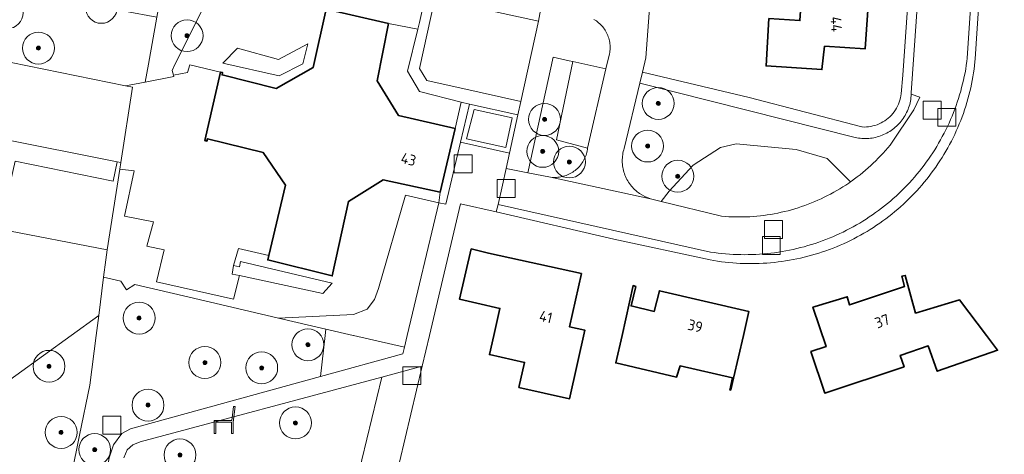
# Model space of a CAD drawing. Extents: x 154222 to 160093, y 456746 to 462495.
# Tile 44 of 254: x 157876 to 158000, y 460485 to 460540. Entities that reach past the tile are written whole.
import ezdxf
from ezdxf.enums import TextEntityAlignment as Align

# ---------------------------------------------------------------- set-up
doc = ezdxf.new("R2010")
doc.units = 0
doc.header["$LTSCALE"] = 0.75
doc.layers.get('0').update_dxf_attribs({"linetype": 'CONTINUOUS'})
for name, color, linetype, lineweight in [('B-XX-GR-BEPLANTING_CULTUUR_BODEMBEDEKKER-GV', 252, 'CONTINUOUS', 18), ('B-XX-GR-BEPLANTING_CULTUUR_BOSPLANTSOEN-GV', 252, 'CONTINUOUS', 18), ('B-XX-GR-BEPLANTING_CULTUUR_HEESTERS-GV', 252, 'CONTINUOUS', 18), ('B-XX-GR-BEPLANTING_CULTUUR_ROOS-GV', 252, 'CONTINUOUS', 18), ('B-XX-GR-BOOM-S', 252, 'CONTINUOUS', 25), ('B-XX-GR-HAAG-GV', 252, 'CONTINUOUS', 13), ('B-XX-IE-MEUBILAIR_WEGMEUBILAIR-S', 252, 'CONTINUOUS', 25), ('B-XX-OG-BEBOUWING-GV', 6, 'CONTINUOUS', 35), ('B-XX-OG-BEBOUWING-T18', 1, 'CONTINUOUS', 18), ('B-XX-OG-TERREIN_CULTUURSCHEIDING-GV', 252, 'CONTINUOUS', 18), ('B-XX-OG-TERREIN_ERF-GV', 252, 'CONTINUOUS', 18), ('B-XX-OG-TERREIN_ONBEGROEID-GV', 252, 'CONTINUOUS', 18), ('B-XX-RI-GWA_RIOOLPUT-S', 252, 'CONTINUOUS', 25), ('B-XX-VH-VERHARDING_BETONSTRAATSTEEN-GV', 252, 'CONTINUOUS', 18), ('B-XX-VH-VERHARDING_STRAATBAKSTEEN-GV', 252, 'CONTINUOUS', 18), ('B-XX-VH-VERHARDING_TEGEL-GV', 252, 'CONTINUOUS', 18)]:
    doc.layers.add(name, color=color, linetype=linetype, lineweight=lineweight)
doc.styles.add('NLCS-ISO-M-T18', font='NLCS-ISO.ttf', dxfattribs={"height": 1.8})

# ---------------------------------------------------------------- blocks, each defined once
blk = doc.blocks.new('SRI-PUT_INSPECTIEPUT_RIOOLPUT-SO')
at = {"color": 0, "linetype": 'ByBlock', "lineweight": 18}
blk.add_lwpolyline([(-1.125, -1.125), (1.125, -1.125), (1.125, 1.125), (-1.125, 1.125)], close=True, dxfattribs=at)
blk = doc.blocks.new('SIE-WEG_ZITBANK-SO')
at = {"color": 0, "linetype": 'ByBlock', "lineweight": 18}
blk.add_lwpolyline([(-0.91, -1.63), (-0.91, -0.2), (1.09, -0.2), (1.09, -1.63), (1.29, -1.63), (1.29, -0.21), (1.54, 1.78), (1.33, 1.78), (1.11, 0), (-1.11, 0), (-1.11, -1.63)], close=True, dxfattribs=at)
blk = doc.blocks.new('SGR-BOOM_01-SO')
at = {"linetype": 'ByBlock', "lineweight": 18}
h = blk.add_hatch(color=0, dxfattribs=at)
h.dxf.hatch_style = 1
edge = h.paths.add_edge_path()
edge.add_arc((0, 0), 0.25, 0, 360)
at = {"color": 0, "linetype": 'ByBlock', "lineweight": 18}
for radius in [2, 0.25]:
    blk.add_circle((0, 0), radius, dxfattribs=at)

msp = doc.modelspace()

# ---------------------------------------------------------------- linework, layer by layer
at = {"layer": 'B-XX-GR-BEPLANTING_CULTUUR_BODEMBEDEKKER-GV'}
for points in [[(157938.982, 460527.681), (157932.907, 460529.031), (157931.778, 460524.251), (157937.916, 460522.854)], [(157932.54, 460524.66), (157933.47, 460528.369), (157938.269, 460527.327), (157937.457, 460523.6)]]:
    msp.add_lwpolyline(points, close=True, dxfattribs=at)
at = {"layer": 'B-XX-GR-BEPLANTING_CULTUUR_BOSPLANTSOEN-GV'}
for points in [[(157896.118, 460549.427), (157895.414, 460549.582), (157893.675, 460539.951), (157892.611, 460534.056), (157892.204, 460531.8), (157895.816, 460532.477), (157895.766, 460532.645), (157895.58, 460533.264), (157895.897, 460533.9), (157900.737, 460543.61), (157901.326, 460545.74), (157901.833, 460548.17)], [(157889.172, 460506.794), (157886.984, 460507.303), (157886.379, 460502.508), (157886.063, 460500), (157885.246, 460493.745), (157883.984, 460487.495), (157879.913, 460467.347), (157879.857, 460467.068), (157879.589, 460465.743), (157884.362, 460464.836), (157887.686, 460484.633), (157888.215, 460486.279), (157889.273, 460487.671), (157890.381, 460488.273), (157914.186, 460494.84), (157914.781, 460500), (157914.874, 460500.804), (157908.947, 460502.185), (157902.364, 460503.719), (157897.012, 460504.967), (157890.897, 460506.392), (157889.876, 460505.721)]]:
    msp.add_lwpolyline(points, close=True, dxfattribs=at)
msp.add_lwpolyline([(157921.987, 460475.063), (157926.967, 460496.122), (157921.917, 460494.77), (157917.516, 460476.594)], dxfattribs=at)
at = {"layer": 'B-XX-GR-BEPLANTING_CULTUUR_HEESTERS-GV'}
for points in [[(157927.355, 460542.554), (157901.833, 460548.17), (157901.326, 460545.74), (157913.88, 460543.559), (157913.945, 460542.191), (157915.23, 460541.897), (157914.937, 460540.946), (157922.745, 460539.142), (157926.422, 460538.417), (157926.637, 460539.291)], [(157931.734, 460541.591), (157928.558, 460542.289), (157926.644, 460533.478), (157927.553, 460532.008), (157934.509, 460530.451), (157939.355, 460529.367), (157941.576, 460539.426)], [(157912.009, 460534.075), (157912.605, 460536.575), (157908.922, 460534.647), (157903.775, 460536.063), (157901.95, 460534.155), (157909.008, 460532.594)], [(157981.272, 460524.841), (157954.273, 460531.656), (157952.304, 460523.463), (157952.247, 460523.271), (157952.198, 460523.077), (157952.156, 460522.881), (157952.122, 460522.683), (157952.096, 460522.484), (157952.079, 460522.285), (157952.069, 460522.085), (157952.067, 460521.884), (157952.073, 460521.684), (157952.087, 460521.484), (157952.109, 460521.285), (157952.139, 460521.087), (157952.177, 460520.89), (157952.223, 460520.695), (157952.276, 460520.502), (157952.337, 460520.311), (157952.406, 460520.123), (157952.482, 460519.938), (157952.566, 460519.755), (157952.656, 460519.577), (157952.754, 460519.402), (157952.859, 460519.231), (157952.97, 460519.064), (157953.088, 460518.902), (157953.212, 460518.745), (157953.343, 460518.593), (157953.479, 460518.446), (157953.622, 460518.305), (157953.769, 460518.17), (157953.922, 460518.04), (157954.08, 460517.917), (157954.241, 460517.802), (157954.902, 460517.418), (157955.614, 460517.138), (157956.948, 460516.812), (157957.951, 460518.106), (157960.968, 460521.382), (157964.373, 460523.602), (157966.343, 460524.055), (157973.894, 460523.323), (157977.763, 460522.212), (157980.7, 460519.277), (157980.837, 460519.372), (157981.195, 460519.631), (157981.549, 460519.897), (157981.897, 460520.169), (157982.241, 460520.447), (157982.579, 460520.731), (157982.913, 460521.022), (157983.241, 460521.318), (157983.563, 460521.621), (157983.88, 460521.929), (157984.192, 460522.243), (157984.498, 460522.562), (157984.798, 460522.887), (157985.092, 460523.217), (157985.38, 460523.553), (157985.661, 460523.894), (157985.765, 460524.022), (157988.656, 460528.323), (157989.397, 460529.916), (157988.326, 460530.265), (157988.313, 460530.053), (157988.291, 460529.838), (157988.262, 460529.624), (157988.225, 460529.412), (157988.18, 460529.201), (157988.127, 460528.992), (157988.067, 460528.785), (157987.999, 460528.58), (157987.923, 460528.378), (157987.84, 460528.179), (157987.749, 460527.984), (157987.652, 460527.791), (157987.547, 460527.603), (157987.435, 460527.418), (157987.317, 460527.238), (157987.192, 460527.062), (157987.061, 460526.891), (157986.923, 460526.725), (157986.779, 460526.565), (157986.63, 460526.409), (157986.474, 460526.26), (157986.314, 460526.116), (157986.148, 460525.978), (157985.977, 460525.847), (157985.801, 460525.722), (157985.621, 460525.603), (157985.437, 460525.492), (157985.248, 460525.387), (157985.056, 460525.289), (157984.86, 460525.198), (157984.661, 460525.115), (157984.459, 460525.04), (157984.255, 460524.971), (157984.048, 460524.911), (157983.839, 460524.858), (157983.628, 460524.813), (157983.415, 460524.775), (157983.202, 460524.746), (157982.987, 460524.725), (157982.772, 460524.711), (157982.556, 460524.706), (157982.341, 460524.709), (157982.125, 460524.719), (157981.91, 460524.738), (157981.696, 460524.764), (157981.484, 460524.799)], [(157938.269, 460527.327), (157933.47, 460528.369), (157932.54, 460524.66), (157937.457, 460523.6)], [(157929.038, 460516.658), (157924.868, 460517.594), (157921.493, 460505.891), (157920.974, 460504.504), (157920.045, 460503.28), (157918.333, 460502.621), (157908.947, 460502.185), (157914.874, 460500.804), (157918.324, 460500), (157918.328, 460499.999), (157924.741, 460498.52), (157925.098, 460500)], [(157907.348, 460508.538), (157904.185, 460509.289), (157904.043, 460508.614), (157903.306, 460508.789), (157903.123, 460507.705), (157904.036, 460507.51), (157914.5, 460505.277), (157915.69, 460506.557)], [(157918.324, 460500), (157914.874, 460500.804), (157914.781, 460500), (157914.186, 460494.84), (157924.543, 460497.697), (157924.741, 460498.52), (157918.328, 460499.999)]]:
    msp.add_lwpolyline(points, close=True, dxfattribs=at)
at = {"layer": 'B-XX-GR-BEPLANTING_CULTUUR_ROOS-GV'}
msp.add_lwpolyline([(157945.417, 460534.461), (157943.4, 460534.911), (157940.218, 460520.421), (157943.07, 460519.855), (157943.252, 460519.837), (157943.434, 460519.826), (157943.617, 460519.823), (157943.799, 460519.829), (157943.981, 460519.843), (157944.163, 460519.864), (157944.343, 460519.893), (157944.522, 460519.931), (157944.699, 460519.975), (157944.874, 460520.028), (157945.046, 460520.089), (157945.215, 460520.156), (157945.382, 460520.231), (157945.545, 460520.314), (157945.704, 460520.403), (157945.859, 460520.5), (157946.01, 460520.603), (157946.156, 460520.712), (157946.297, 460520.828), (157946.433, 460520.95), (157946.564, 460521.078), (157946.688, 460521.211), (157946.807, 460521.35), (157946.92, 460521.494), (157947.026, 460521.642), (157947.126, 460521.795), (157947.219, 460521.952), (157947.304, 460522.114), (157947.383, 460522.278), (157947.455, 460522.446), (157947.519, 460522.617), (157947.575, 460522.791), (157947.624, 460522.967), (157947.665, 460523.145), (157947.698, 460523.325), (157947.723, 460523.506), (157947.725, 460523.52), (157943.817, 460524.559), (157945.847, 460534.367)], close=True, dxfattribs=at)
at = {"layer": 'B-XX-GR-HAAG-GV'}
for points in [[(157938.982, 460527.681), (157932.907, 460529.031), (157931.778, 460524.251), (157937.916, 460522.854)], [(157932.54, 460524.66), (157933.47, 460528.369), (157938.269, 460527.327), (157937.457, 460523.6)]]:
    msp.add_lwpolyline(points, close=True, dxfattribs=at)
at = {"layer": 'B-XX-OG-BEBOUWING-GV'}
for points in [[(157982.989, 460542.641), (157974.588, 460543.149), (157974.351, 460539.519), (157970.474, 460539.771), (157970.106, 460533.82), (157977.122, 460533.36), (157977.444, 460536.297), (157982.534, 460535.962)], [(157922.745, 460539.142), (157914.937, 460540.946), (157913.27, 460533.603), (157908.659, 460530.983), (157901.856, 460532.697), (157901.92, 460532.98), (157901.657, 460533.04), (157899.7, 460524.457), (157899.963, 460524.397), (157900.029, 460524.686), (157906.999, 460522.965), (157909.798, 460518.856), (157907.715, 460510.046), (157907.578, 460509.466), (157915.684, 460507.46), (157917.716, 460516.814), (157922.065, 460519.524), (157929.237, 460517.987), (157931.108, 460525.954), (157924.013, 460527.602), (157921.304, 460531.936)], [(157935.3, 460510.342), (157933.12, 460510.856), (157931.636, 460504.562), (157933.816, 460504.048), (157936.727, 460503.391), (157935.955, 460499.999), (157935.409, 460497.597), (157939.809, 460496.606), (157939.105, 460493.484), (157945.447, 460492.056), (157947.381, 460500.64), (157945.429, 460501.08), (157946.936, 460507.769)], [(157988.857, 460502.776), (157987.565, 460507.532), (157987.153, 460507.442), (157987.474, 460506.119), (157980.593, 460503.836), (157980.287, 460504.847), (157976.265, 460503.615), (157975.991, 460503.531), (157977.629, 460498.596), (157975.741, 460497.969), (157977.471, 460492.758), (157987.426, 460496.064), (157986.954, 460497.487), (157987.073, 460497.527), (157990.448, 460498.677), (157991.585, 460495.493), (157999.148, 460498.145), (157997.773, 460499.999), (157994.365, 460504.45)], [(157953.755, 460506.152), (157953.429, 460506.25), (157952.07, 460499.999), (157951.258, 460496.557), (157958.892, 460494.771), (157959.312, 460496.171), (157965.892, 460494.669), (157965.58, 460493.141), (157965.668, 460493.151), (157966.014, 460494.641), (157967.257, 460499.999), (157967.962, 460502.992), (157956.724, 460505.609), (157956.076, 460503.016), (157953.182, 460503.71)]]:
    msp.add_lwpolyline(points, close=True, dxfattribs=at)
at = {"layer": 'B-XX-OG-TERREIN_CULTUURSCHEIDING-GV'}
for points in [[(157852.34, 460552.07), (157848.6, 460552.96), (157848.154, 460550.201), (157842.311, 460551.47), (157841.125, 460545.335), (157840.466, 460541.392), (157844.924, 460540.473), (157875.391, 460534.262), (157889.735, 460531.337), (157892.204, 460531.8), (157892.611, 460534.056), (157893.675, 460539.951), (157889.63, 460540.681), (157886.713, 460541.167), (157884.371, 460541.533), (157881.14, 460542.728), (157877.794, 460543.963), (157874.484, 460545.155), (157866.816, 460548.05), (157863.659, 460549.78), (157860.356, 460551.002), (157857.64, 460551.714)], [(157913.88, 460543.559), (157901.326, 460545.74), (157900.737, 460543.61), (157895.897, 460533.9), (157895.58, 460533.264), (157895.766, 460532.645), (157897.54, 460532.978), (157897.805, 460533.948), (157901.657, 460533.04), (157901.92, 460532.98), (157901.856, 460532.697), (157908.659, 460530.983), (157913.27, 460533.603), (157914.937, 460540.946), (157915.23, 460541.897), (157913.945, 460542.191)], [(157908.922, 460534.647), (157912.605, 460536.575), (157912.009, 460534.075), (157909.008, 460532.594), (157901.95, 460534.155), (157903.775, 460536.063)], [(157973.894, 460523.323), (157966.343, 460524.055), (157964.373, 460523.602), (157960.968, 460521.382), (157957.951, 460518.106), (157956.948, 460516.812), (157964.535, 460514.957), (157964.976, 460514.922), (157965.417, 460514.895), (157965.859, 460514.876), (157966.301, 460514.865), (157966.743, 460514.862), (157967.185, 460514.867), (157967.627, 460514.88), (157968.069, 460514.901), (157968.51, 460514.929), (157968.951, 460514.966), (157969.391, 460515.011), (157969.83, 460515.064), (157970.267, 460515.125), (157970.704, 460515.194), (157971.14, 460515.27), (157971.574, 460515.354), (157972.006, 460515.447), (157972.437, 460515.547), (157972.866, 460515.655), (157973.293, 460515.77), (157973.717, 460515.894), (157974.139, 460516.025), (157974.559, 460516.163), (157974.977, 460516.309), (157975.391, 460516.463), (157975.803, 460516.624), (157976.212, 460516.793), (157976.617, 460516.969), (157977.02, 460517.152), (157977.419, 460517.342), (157977.814, 460517.54), (157978.206, 460517.745), (157978.594, 460517.957), (157978.979, 460518.176), (157979.359, 460518.401), (157979.735, 460518.634), (157980.107, 460518.873), (157980.474, 460519.119), (157980.7, 460519.277), (157977.763, 460522.212)], [(157888.183, 460519.355), (157875.896, 460521.854), (157874.041, 460513.697), (157873.972, 460513.354), (157887.455, 460510.749), (157889.023, 460520.88), (157889.153, 460521.72), (157888.69, 460521.773)], [(157890.834, 460520.658), (157889.023, 460520.88), (157887.455, 460510.749), (157887.258, 460509.477), (157886.984, 460507.303), (157889.172, 460506.794), (157889.876, 460505.721), (157890.897, 460506.392), (157897.012, 460504.967), (157902.364, 460503.719), (157908.947, 460502.185), (157918.333, 460502.621), (157920.045, 460503.28), (157920.974, 460504.504), (157921.493, 460505.891), (157924.868, 460517.594), (157929.038, 460516.658), (157929.237, 460517.987), (157922.065, 460519.524), (157917.716, 460516.814), (157915.684, 460507.46), (157907.578, 460509.466), (157907.715, 460510.046), (157903.911, 460510.89), (157903.306, 460508.789), (157904.043, 460508.614), (157904.185, 460509.289), (157907.348, 460508.538), (157915.69, 460506.557), (157914.5, 460505.277), (157904.036, 460507.51), (157903.281, 460504.542), (157893.637, 460506.737), (157894.6, 460510.744), (157892.403, 460511.203), (157893.244, 460514.262), (157889.602, 460514.972)]]:
    msp.add_lwpolyline(points, close=True, dxfattribs=at)
msp.add_lwpolyline([(157917.516, 460476.594), (157921.917, 460494.77), (157891.579, 460486.645), (157890.679, 460486.287), (157889.945, 460485.623), (157889.525, 460484.648)], dxfattribs=at)
at = {"layer": 'B-XX-OG-TERREIN_ERF-GV'}
for points in [[(158000, 460589.993), (157996.357, 460534.725), (157996.321, 460534.351), (157996.267, 460533.878), (157996.206, 460533.407), (157996.137, 460532.936), (157996.06, 460532.467), (157995.975, 460531.999), (157995.882, 460531.533), (157995.782, 460531.068), (157995.673, 460530.605), (157995.557, 460530.144), (157995.433, 460529.685), (157995.302, 460529.228), (157995.162, 460528.773), (157995.015, 460528.321), (157994.861, 460527.871), (157994.699, 460527.424), (157994.529, 460526.98), (157994.352, 460526.538), (157994.168, 460526.1), (157993.976, 460525.665), (157993.777, 460525.233), (157993.571, 460524.804), (157993.357, 460524.379), (157993.137, 460523.958), (157992.909, 460523.541), (157992.674, 460523.127), (157992.433, 460522.717), (157992.184, 460522.312), (157991.929, 460521.91), (157991.667, 460521.513), (157991.399, 460521.121), (157991.124, 460520.733), (157990.842, 460520.35), (157990.554, 460519.971), (157990.26, 460519.598), (157989.959, 460519.229), (157989.652, 460518.866), (157989.339, 460518.508), (157989.021, 460518.155), (157988.696, 460517.807), (157988.365, 460517.465), (157988.029, 460517.129), (157987.688, 460516.798), (157987.34, 460516.473), (157986.988, 460516.155), (157986.63, 460515.842), (157986.266, 460515.535), (157985.898, 460515.234), (157985.525, 460514.939), (157985.146, 460514.651), (157984.763, 460514.369), (157984.376, 460514.094), (157983.983, 460513.825), (157983.586, 460513.563), (157983.185, 460513.308), (157982.78, 460513.059), (157982.37, 460512.817), (157981.957, 460512.582), (157981.539, 460512.354), (157981.118, 460512.134), (157980.693, 460511.92), (157980.265, 460511.714), (157979.833, 460511.514), (157979.398, 460511.322), (157978.96, 460511.138), (157978.519, 460510.96), (157978.074, 460510.791), (157977.627, 460510.628), (157977.178, 460510.473), (157976.725, 460510.326), (157976.271, 460510.187), (157975.814, 460510.055), (157975.355, 460509.931), (157974.894, 460509.814), (157974.431, 460509.706), (157973.966, 460509.605), (157973.5, 460509.512), (157973.032, 460509.427), (157972.563, 460509.349), (157972.092, 460509.28), (157971.621, 460509.218), (157971.148, 460509.165), (157970.675, 460509.119), (157970.201, 460509.082), (157969.726, 460509.052), (157969.251, 460509.03), (157968.775, 460509.017), (157968.3, 460509.011), (157967.824, 460509.014), (157967.349, 460509.024), (157966.874, 460509.042), (157966.399, 460509.069), (157965.925, 460509.103), (157965.451, 460509.145), (157964.978, 460509.196), (157964.506, 460509.254), (157964.035, 460509.32), (157963.565, 460509.394), (157963.097, 460509.476), (157950.992, 460512.074), (157936.241, 460515.489), (157931.791, 460516.519), (157927.884, 460500), (157926.967, 460496.122), (157921.987, 460475.063)], [(157956.271, 460551.823), (157955.035, 460534.822), (157954.601, 460533.024), (157967.986, 460529.847), (157982.141, 460526.162), (157982.158, 460526.161), (157982.431, 460526.154), (157982.703, 460526.163), (157982.975, 460526.188), (157983.245, 460526.228), (157983.512, 460526.285), (157983.775, 460526.357), (157984.034, 460526.444), (157984.287, 460526.546), (157984.533, 460526.663), (157984.773, 460526.794), (157985.004, 460526.939), (157985.226, 460527.098), (157985.439, 460527.269), (157985.641, 460527.452), (157985.832, 460527.646), (157986.012, 460527.852), (157986.179, 460528.068), (157986.333, 460528.293), (157986.474, 460528.527), (157986.6, 460528.768), (157986.713, 460529.017), (157986.811, 460529.272), (157986.893, 460529.532), (157986.96, 460529.797), (157987.012, 460530.065), (157987.048, 460530.335), (157987.276, 460532.653), (157989.986, 460571.72)], [(157982.989, 460542.641), (157982.534, 460535.962), (157977.444, 460536.297), (157977.122, 460533.36), (157970.106, 460533.82), (157970.474, 460539.771), (157974.351, 460539.519), (157974.588, 460543.149)], [(157873.19, 460430.5), (157879.29, 460464.1), (157879.589, 460465.743), (157879.857, 460467.068), (157879.913, 460467.347), (157883.984, 460487.495), (157885.246, 460493.745), (157886.063, 460500), (157886.379, 460502.508), (157868.984, 460489.964)]]:
    msp.add_lwpolyline(points, dxfattribs=at)
for points in [[(157926.422, 460538.417), (157922.745, 460539.142), (157921.304, 460531.936), (157924.013, 460527.602), (157931.108, 460525.954), (157931.856, 460529.293), (157926.612, 460530.599), (157925.129, 460533.16)], [(157901.657, 460533.04), (157897.805, 460533.948), (157897.54, 460532.978), (157895.766, 460532.645), (157895.816, 460532.477), (157892.204, 460531.8), (157889.735, 460531.337), (157890.613, 460531.158), (157889.153, 460521.72), (157889.023, 460520.88), (157890.834, 460520.658), (157889.602, 460514.972), (157893.244, 460514.262), (157892.403, 460511.203), (157894.6, 460510.744), (157893.637, 460506.737), (157903.281, 460504.542), (157904.036, 460507.51), (157903.123, 460507.705), (157903.306, 460508.789), (157903.911, 460510.89), (157907.715, 460510.046), (157909.798, 460518.856), (157906.999, 460522.965), (157900.029, 460524.686), (157899.963, 460524.397), (157899.7, 460524.457)], [(157935.3, 460510.342), (157946.936, 460507.769), (157945.429, 460501.08), (157947.381, 460500.64), (157945.447, 460492.056), (157939.105, 460493.484), (157939.809, 460496.606), (157935.409, 460497.597), (157935.955, 460499.999), (157936.727, 460503.391), (157933.816, 460504.048), (157931.636, 460504.562), (157933.12, 460510.856)], [(157988.857, 460502.776), (157994.365, 460504.45), (157997.773, 460499.999), (157999.148, 460498.145), (157991.585, 460495.493), (157990.448, 460498.677), (157987.073, 460497.527), (157986.954, 460497.487), (157987.426, 460496.064), (157977.471, 460492.758), (157975.741, 460497.969), (157977.629, 460498.596), (157975.991, 460503.531), (157976.265, 460503.615), (157980.287, 460504.847), (157980.593, 460503.836), (157987.474, 460506.119), (157987.153, 460507.442), (157987.565, 460507.532)], [(157953.755, 460506.152), (157953.182, 460503.71), (157956.076, 460503.016), (157956.724, 460505.609), (157967.962, 460502.992), (157967.257, 460499.999), (157966.014, 460494.641), (157965.668, 460493.151), (157965.58, 460493.141), (157965.892, 460494.669), (157959.312, 460496.171), (157958.892, 460494.771), (157951.258, 460496.557), (157952.07, 460499.999), (157953.429, 460506.25)]]:
    msp.add_lwpolyline(points, close=True, dxfattribs=at)
at = {"layer": 'B-XX-OG-TERREIN_ONBEGROEID-GV'}
for points in [[(157889.735, 460531.337), (157875.391, 460534.262), (157873.751, 460524.764), (157888.69, 460521.773), (157889.153, 460521.72), (157890.613, 460531.158)], [(157887.455, 460510.749), (157873.972, 460513.354), (157871.317, 460500), (157870.035, 460494.825), (157868.984, 460489.964), (157886.379, 460502.508), (157886.984, 460507.303), (157887.258, 460509.477)]]:
    msp.add_lwpolyline(points, close=True, dxfattribs=at)
at = {"layer": 'B-XX-VH-VERHARDING_BETONSTRAATSTEEN-GV'}
for points in [[(157948.511, 460539.662), (157948.665, 460539.568), (157948.815, 460539.466), (157948.961, 460539.359), (157949.102, 460539.244), (157949.237, 460539.124), (157949.367, 460538.998), (157949.491, 460538.866), (157949.609, 460538.729), (157949.722, 460538.587), (157949.828, 460538.44), (157949.927, 460538.288), (157950.019, 460538.132), (157950.104, 460537.973), (157950.183, 460537.809), (157950.254, 460537.643), (157950.317, 460537.473), (157950.373, 460537.301), (157950.422, 460537.126), (157950.462, 460536.95), (157950.495, 460536.771), (157950.52, 460536.592), (157950.537, 460536.412), (157950.546, 460536.231), (157950.547, 460536.05), (157950.54, 460535.869), (157950.525, 460535.688), (157950.502, 460535.508), (157950.471, 460535.33), (157949.99, 460533.465), (157947.725, 460523.52), (157947.723, 460523.506), (157947.698, 460523.325), (157947.665, 460523.145), (157947.624, 460522.967), (157947.575, 460522.791), (157947.519, 460522.617), (157947.455, 460522.446), (157947.383, 460522.278), (157947.304, 460522.114), (157947.219, 460521.952), (157947.126, 460521.795), (157947.026, 460521.642), (157946.92, 460521.494), (157946.807, 460521.35), (157946.688, 460521.211), (157946.564, 460521.078), (157946.433, 460520.95), (157946.297, 460520.828), (157946.156, 460520.712), (157946.01, 460520.603), (157945.859, 460520.5), (157945.704, 460520.403), (157945.545, 460520.314), (157945.382, 460520.231), (157945.215, 460520.156), (157945.046, 460520.089), (157944.874, 460520.028), (157944.699, 460519.975), (157944.522, 460519.931), (157944.343, 460519.893), (157944.163, 460519.864), (157943.981, 460519.843), (157943.799, 460519.829), (157943.617, 460519.823), (157943.434, 460519.826), (157943.252, 460519.837), (157943.07, 460519.855), (157955.614, 460517.138), (157954.902, 460517.418), (157954.241, 460517.802), (157954.08, 460517.917), (157953.922, 460518.04), (157953.769, 460518.17), (157953.622, 460518.305), (157953.479, 460518.446), (157953.343, 460518.593), (157953.212, 460518.745), (157953.088, 460518.902), (157952.97, 460519.064), (157952.859, 460519.231), (157952.754, 460519.402), (157952.656, 460519.577), (157952.566, 460519.755), (157952.482, 460519.938), (157952.406, 460520.123), (157952.337, 460520.311), (157952.276, 460520.502), (157952.223, 460520.695), (157952.177, 460520.89), (157952.139, 460521.087), (157952.109, 460521.285), (157952.087, 460521.484), (157952.073, 460521.684), (157952.067, 460521.884), (157952.069, 460522.085), (157952.079, 460522.285), (157952.096, 460522.484), (157952.122, 460522.683), (157952.156, 460522.881), (157952.198, 460523.077), (157952.247, 460523.271), (157952.304, 460523.463), (157954.273, 460531.656), (157954.601, 460533.024), (157955.035, 460534.822), (157956.271, 460551.823)], [(157875.896, 460521.854), (157888.183, 460519.355), (157888.69, 460521.773), (157873.751, 460524.764)]]:
    msp.add_lwpolyline(points, dxfattribs=at)
msp.add_lwpolyline([(157949.99, 460533.465), (157945.847, 460534.367), (157943.817, 460524.559), (157947.725, 460523.52)], close=True, dxfattribs=at)
at = {"layer": 'B-XX-VH-VERHARDING_STRAATBAKSTEEN-GV'}
msp.add_lwpolyline([(157990.4, 460560.329), (157988.331, 460530.439), (157988.328, 460530.352), (157988.326, 460530.265), (157989.397, 460529.916), (157988.656, 460528.323), (157985.765, 460524.022), (157985.661, 460523.894), (157985.38, 460523.553), (157985.092, 460523.217), (157984.798, 460522.887), (157984.498, 460522.562), (157984.192, 460522.243), (157983.88, 460521.929), (157983.563, 460521.621), (157983.241, 460521.318), (157982.913, 460521.022), (157982.579, 460520.731), (157982.241, 460520.447), (157981.897, 460520.169), (157981.549, 460519.897), (157981.195, 460519.631), (157980.837, 460519.372), (157980.7, 460519.277), (157980.474, 460519.119), (157980.107, 460518.873), (157979.735, 460518.634), (157979.359, 460518.401), (157978.979, 460518.176), (157978.594, 460517.957), (157978.206, 460517.745), (157977.814, 460517.54), (157977.419, 460517.342), (157977.02, 460517.152), (157976.617, 460516.969), (157976.212, 460516.793), (157975.803, 460516.624), (157975.391, 460516.463), (157974.977, 460516.309), (157974.559, 460516.163), (157974.139, 460516.025), (157973.717, 460515.894), (157973.293, 460515.77), (157972.866, 460515.655), (157972.437, 460515.547), (157972.006, 460515.447), (157971.574, 460515.354), (157971.14, 460515.27), (157970.704, 460515.194), (157970.267, 460515.125), (157969.83, 460515.064), (157969.391, 460515.011), (157968.951, 460514.966), (157968.51, 460514.929), (157968.069, 460514.901), (157967.627, 460514.88), (157967.185, 460514.867), (157966.743, 460514.862), (157966.301, 460514.865), (157965.859, 460514.876), (157965.417, 460514.895), (157964.976, 460514.922), (157964.535, 460514.957), (157956.948, 460516.812), (157955.614, 460517.138), (157943.07, 460519.855), (157940.218, 460520.421), (157937.5, 460520.96), (157937.036, 460518.858), (157936.503, 460516.446), (157963.146, 460510.462), (157963.615, 460510.394), (157964.086, 460510.333), (157964.557, 460510.28), (157965.03, 460510.236), (157965.503, 460510.199), (157965.976, 460510.17), (157966.45, 460510.149), (157966.924, 460510.137), (157967.399, 460510.132), (157967.873, 460510.135), (157968.347, 460510.146), (157968.821, 460510.165), (157969.295, 460510.193), (157969.768, 460510.228), (157970.24, 460510.271), (157970.712, 460510.322), (157971.183, 460510.381), (157971.652, 460510.448), (157972.121, 460510.523), (157972.588, 460510.606), (157973.053, 460510.697), (157973.517, 460510.795), (157973.98, 460510.901), (157974.44, 460511.016), (157974.899, 460511.137), (157975.355, 460511.267), (157975.809, 460511.404), (157976.261, 460511.549), (157976.71, 460511.701), (157977.157, 460511.862), (157977.6, 460512.029), (157978.041, 460512.204), (157978.479, 460512.387), (157978.914, 460512.576), (157979.345, 460512.773), (157979.774, 460512.978), (157980.198, 460513.189), (157980.619, 460513.408), (157981.036, 460513.633), (157981.45, 460513.866), (157981.859, 460514.106), (157982.264, 460514.352), (157982.666, 460514.606), (157983.062, 460514.866), (157983.455, 460515.133), (157983.842, 460515.406), (157984.225, 460515.685), (157984.604, 460515.972), (157984.977, 460516.264), (157985.346, 460516.563), (157985.709, 460516.868), (157986.067, 460517.179), (157986.42, 460517.496), (157986.768, 460517.819), (157987.11, 460518.148), (157987.446, 460518.482), (157987.777, 460518.822), (157988.102, 460519.168), (157988.421, 460519.519), (157988.734, 460519.876), (157989.041, 460520.237), (157989.342, 460520.604), (157989.636, 460520.976), (157989.925, 460521.352), (157990.207, 460521.734), (157990.482, 460522.12), (157990.751, 460522.511), (157991.013, 460522.906), (157991.269, 460523.306), (157991.518, 460523.71), (157991.76, 460524.118), (157991.995, 460524.53), (157992.223, 460524.946), (157992.444, 460525.365), (157992.658, 460525.789), (157992.865, 460526.216), (157993.064, 460526.646), (157993.256, 460527.08), (157993.441, 460527.517), (157993.619, 460527.957), (157993.789, 460528.4), (157993.951, 460528.845), (157994.106, 460529.293), (157994.254, 460529.744), (157994.394, 460530.198), (157994.526, 460530.653), (157994.65, 460531.111), (157994.767, 460531.571), (157994.876, 460532.032), (157994.977, 460532.496), (157995.07, 460532.961), (157995.156, 460533.428), (157995.233, 460533.896), (157995.303, 460534.365), (157995.358, 460534.781), (157996.076, 460546.078)], dxfattribs=at)
at = {"layer": 'B-XX-VH-VERHARDING_TEGEL-GV'}
for points in [[(157996.076, 460546.078), (157995.358, 460534.781), (157995.303, 460534.365), (157995.233, 460533.896), (157995.156, 460533.428), (157995.07, 460532.961), (157994.977, 460532.496), (157994.876, 460532.032), (157994.767, 460531.571), (157994.65, 460531.111), (157994.526, 460530.653), (157994.394, 460530.198), (157994.254, 460529.744), (157994.106, 460529.293), (157993.951, 460528.845), (157993.789, 460528.4), (157993.619, 460527.957), (157993.441, 460527.517), (157993.256, 460527.08), (157993.064, 460526.646), (157992.865, 460526.216), (157992.658, 460525.789), (157992.444, 460525.365), (157992.223, 460524.946), (157991.995, 460524.53), (157991.76, 460524.118), (157991.518, 460523.71), (157991.269, 460523.306), (157991.013, 460522.906), (157990.751, 460522.511), (157990.482, 460522.12), (157990.207, 460521.734), (157989.925, 460521.352), (157989.636, 460520.976), (157989.342, 460520.604), (157989.041, 460520.237), (157988.734, 460519.876), (157988.421, 460519.519), (157988.102, 460519.168), (157987.777, 460518.822), (157987.446, 460518.482), (157987.11, 460518.148), (157986.768, 460517.819), (157986.42, 460517.496), (157986.067, 460517.179), (157985.709, 460516.868), (157985.346, 460516.563), (157984.977, 460516.264), (157984.604, 460515.972), (157984.225, 460515.685), (157983.842, 460515.406), (157983.455, 460515.133), (157983.062, 460514.866), (157982.666, 460514.606), (157982.264, 460514.352), (157981.859, 460514.106), (157981.45, 460513.866), (157981.036, 460513.633), (157980.619, 460513.408), (157980.198, 460513.189), (157979.774, 460512.978), (157979.345, 460512.773), (157978.914, 460512.576), (157978.479, 460512.387), (157978.041, 460512.204), (157977.6, 460512.029), (157977.157, 460511.862), (157976.71, 460511.701), (157976.261, 460511.549), (157975.809, 460511.404), (157975.355, 460511.267), (157974.899, 460511.137), (157974.44, 460511.016), (157973.98, 460510.901), (157973.517, 460510.795), (157973.053, 460510.697), (157972.588, 460510.606), (157972.121, 460510.523), (157971.652, 460510.448), (157971.183, 460510.381), (157970.712, 460510.322), (157970.24, 460510.271), (157969.768, 460510.228), (157969.295, 460510.193), (157968.821, 460510.165), (157968.347, 460510.146), (157967.873, 460510.135), (157967.399, 460510.132), (157966.924, 460510.137), (157966.45, 460510.149), (157965.976, 460510.17), (157965.503, 460510.199), (157965.03, 460510.236), (157964.557, 460510.28), (157964.086, 460510.333), (157963.615, 460510.394), (157963.146, 460510.462), (157936.503, 460516.446), (157936.241, 460515.489), (157950.992, 460512.074), (157963.097, 460509.476), (157963.565, 460509.394), (157964.035, 460509.32), (157964.506, 460509.254), (157964.978, 460509.196), (157965.451, 460509.145), (157965.925, 460509.103), (157966.399, 460509.069), (157966.874, 460509.042), (157967.349, 460509.024), (157967.824, 460509.014), (157968.3, 460509.011), (157968.775, 460509.017), (157969.251, 460509.03), (157969.726, 460509.052), (157970.201, 460509.082), (157970.675, 460509.119), (157971.148, 460509.165), (157971.621, 460509.218), (157972.092, 460509.28), (157972.563, 460509.349), (157973.032, 460509.427), (157973.5, 460509.512), (157973.966, 460509.605), (157974.431, 460509.706), (157974.894, 460509.814), (157975.355, 460509.931), (157975.814, 460510.055), (157976.271, 460510.187), (157976.725, 460510.326), (157977.178, 460510.473), (157977.627, 460510.628), (157978.074, 460510.791), (157978.519, 460510.96), (157978.96, 460511.138), (157979.398, 460511.322), (157979.833, 460511.514), (157980.265, 460511.714), (157980.693, 460511.92), (157981.118, 460512.134), (157981.539, 460512.354), (157981.957, 460512.582), (157982.37, 460512.817), (157982.78, 460513.059), (157983.185, 460513.308), (157983.586, 460513.563), (157983.983, 460513.825), (157984.376, 460514.094), (157984.763, 460514.369), (157985.146, 460514.651), (157985.525, 460514.939), (157985.898, 460515.234), (157986.266, 460515.535), (157986.63, 460515.842), (157986.988, 460516.155), (157987.34, 460516.473), (157987.688, 460516.798), (157988.029, 460517.129), (157988.365, 460517.465), (157988.696, 460517.807), (157989.021, 460518.155), (157989.339, 460518.508), (157989.652, 460518.866), (157989.959, 460519.229), (157990.26, 460519.598), (157990.554, 460519.971), (157990.842, 460520.35), (157991.124, 460520.733), (157991.399, 460521.121), (157991.667, 460521.513), (157991.929, 460521.91), (157992.184, 460522.312), (157992.433, 460522.717), (157992.674, 460523.127), (157992.909, 460523.541), (157993.137, 460523.958), (157993.357, 460524.379), (157993.571, 460524.804), (157993.777, 460525.233), (157993.976, 460525.665), (157994.168, 460526.1), (157994.352, 460526.538), (157994.529, 460526.98), (157994.699, 460527.424), (157994.861, 460527.871), (157995.015, 460528.321), (157995.162, 460528.773), (157995.302, 460529.228), (157995.433, 460529.685), (157995.557, 460530.144), (157995.673, 460530.605), (157995.782, 460531.068), (157995.882, 460531.533), (157995.975, 460531.999), (157996.06, 460532.467), (157996.137, 460532.936), (157996.206, 460533.407), (157996.267, 460533.878), (157996.321, 460534.351), (157996.357, 460534.725), (158000, 460589.993)], [(157989.986, 460571.72), (157987.276, 460532.653), (157987.048, 460530.335), (157987.012, 460530.065), (157986.96, 460529.797), (157986.893, 460529.532), (157986.811, 460529.272), (157986.713, 460529.017), (157986.6, 460528.768), (157986.474, 460528.527), (157986.333, 460528.293), (157986.179, 460528.068), (157986.012, 460527.852), (157985.832, 460527.646), (157985.641, 460527.452), (157985.439, 460527.269), (157985.226, 460527.098), (157985.004, 460526.939), (157984.773, 460526.794), (157984.533, 460526.663), (157984.287, 460526.546), (157984.034, 460526.444), (157983.775, 460526.357), (157983.512, 460526.285), (157983.245, 460526.228), (157982.975, 460526.188), (157982.703, 460526.163), (157982.431, 460526.154), (157982.158, 460526.161), (157982.141, 460526.162), (157967.986, 460529.847), (157954.601, 460533.024), (157954.273, 460531.656), (157981.272, 460524.841), (157981.484, 460524.799), (157981.696, 460524.764), (157981.91, 460524.738), (157982.125, 460524.719), (157982.341, 460524.709), (157982.556, 460524.706), (157982.772, 460524.711), (157982.987, 460524.725), (157983.202, 460524.746), (157983.415, 460524.775), (157983.628, 460524.813), (157983.839, 460524.858), (157984.048, 460524.911), (157984.255, 460524.971), (157984.459, 460525.04), (157984.661, 460525.115), (157984.86, 460525.198), (157985.056, 460525.289), (157985.248, 460525.387), (157985.437, 460525.492), (157985.621, 460525.603), (157985.801, 460525.722), (157985.977, 460525.847), (157986.148, 460525.978), (157986.314, 460526.116), (157986.474, 460526.26), (157986.63, 460526.409), (157986.779, 460526.565), (157986.923, 460526.725), (157987.061, 460526.891), (157987.192, 460527.062), (157987.317, 460527.238), (157987.435, 460527.418), (157987.547, 460527.603), (157987.652, 460527.791), (157987.749, 460527.984), (157987.84, 460528.179), (157987.923, 460528.378), (157987.999, 460528.58), (157988.067, 460528.785), (157988.127, 460528.992), (157988.18, 460529.201), (157988.225, 460529.412), (157988.262, 460529.624), (157988.291, 460529.838), (157988.313, 460530.053), (157988.326, 460530.265), (157988.328, 460530.352), (157988.331, 460530.439), (157990.4, 460560.329)], [(157931.734, 460541.591), (157941.576, 460539.426), (157941.938, 460541.472)], [(157941.938, 460541.472), (157941.576, 460539.426), (157939.355, 460529.367), (157938.982, 460527.681), (157937.916, 460522.854), (157937.5, 460520.96), (157940.218, 460520.421), (157943.4, 460534.911), (157945.417, 460534.461), (157945.847, 460534.367), (157949.99, 460533.465), (157950.471, 460535.33), (157950.502, 460535.508), (157950.525, 460535.688), (157950.54, 460535.869), (157950.547, 460536.05), (157950.546, 460536.231), (157950.537, 460536.412), (157950.52, 460536.592), (157950.495, 460536.771), (157950.462, 460536.95), (157950.422, 460537.126), (157950.373, 460537.301), (157950.317, 460537.473), (157950.254, 460537.643), (157950.183, 460537.809), (157950.104, 460537.973), (157950.019, 460538.132), (157949.927, 460538.288), (157949.828, 460538.44), (157949.722, 460538.587), (157949.609, 460538.729), (157949.491, 460538.866), (157949.367, 460538.998), (157949.237, 460539.124), (157949.102, 460539.244), (157948.961, 460539.359), (157948.815, 460539.466), (157948.665, 460539.568), (157948.511, 460539.662)], [(157889.525, 460484.648), (157889.945, 460485.623), (157890.679, 460486.287), (157891.579, 460486.645), (157921.917, 460494.77), (157926.967, 460496.122), (157927.884, 460500), (157931.791, 460516.519), (157936.241, 460515.489), (157936.503, 460516.446), (157937.036, 460518.858), (157937.5, 460520.96), (157937.916, 460522.854), (157931.778, 460524.251), (157929.939, 460516.456), (157929.038, 460516.658), (157925.098, 460500), (157924.741, 460498.52), (157924.543, 460497.697), (157914.186, 460494.84), (157890.381, 460488.273), (157889.273, 460487.671), (157888.215, 460486.279), (157887.686, 460484.633)]]:
    msp.add_lwpolyline(points, dxfattribs=at)
for points in [[(157928.558, 460542.289), (157927.355, 460542.554), (157926.637, 460539.291), (157926.422, 460538.417), (157925.129, 460533.16), (157926.612, 460530.599), (157931.856, 460529.293), (157932.907, 460529.031), (157938.982, 460527.681), (157939.355, 460529.367), (157934.509, 460530.451), (157927.553, 460532.008), (157926.644, 460533.478)], [(157932.907, 460529.031), (157931.856, 460529.293), (157931.108, 460525.954), (157929.237, 460517.987), (157929.038, 460516.658), (157929.939, 460516.456), (157931.778, 460524.251)]]:
    msp.add_lwpolyline(points, close=True, dxfattribs=at)

# ---------------------------------------------------------------- block references
at = {"layer": 'B-XX-GR-BOOM-S'}
for p in [(157886.713, 460541.167), (157874.899, 460540.499), (157897.469, 460537.615), (157878.818, 460536.059), (157956.582, 460529.114), (157942.315, 460527.108), (157955.244, 460523.764), (157942.092, 460523.095), (157945.436, 460521.758), (157959.034, 460519.974), (157891.451, 460502.171), (157912.628, 460498.827), (157899.699, 460496.598), (157880.143, 460496.127), (157906.832, 460495.929), (157892.565, 460491.248), (157911.067, 460489.019), (157881.664, 460487.823), (157885.878, 460485.675), (157896.578, 460485.007)]:
    msp.add_blockref('SGR-BOOM_01-SO', p, dxfattribs=at)
at = {"layer": 'B-XX-IE-MEUBILAIR_WEGMEUBILAIR-S'}
msp.add_blockref('SIE-WEG_ZITBANK-SO', (157901.965, 460489.302), dxfattribs=at)
at = {"layer": 'B-XX-RI-GWA_RIOOLPUT-S'}
for p in [(157990.938, 460528.27), (157992.786, 460527.367), (157932.095, 460521.542), (157937.502, 460518.439), (157971.032, 460513.28), (157970.766, 460511.284), (157925.677, 460494.953), (157888.029, 460488.729)]:
    msp.add_blockref('SRI-PUT_INSPECTIEPUT_RIOOLPUT-SO', p, dxfattribs=at)

# ---------------------------------------------------------------- texts
at = {"layer": 'B-XX-OG-BEBOUWING-T18', "style": 'NLCS-ISO-M-T18'}
for s, rotation, p in [('44', 273.1, (157978.917, 460539.05)), ('43', 346.1, (157925.252, 460522.098)), ('41', 346.8, (157942.488, 460502.323)), ('37', 20.5, (157984.682, 460501.793)), ('39', 346.8, (157961.226, 460501.185))]:
    msp.add_text(s, height=1.35, rotation=rotation, dxfattribs=at).set_placement(p, align=Align.MIDDLE_CENTER)

doc.saveas('drawing.dxf')
